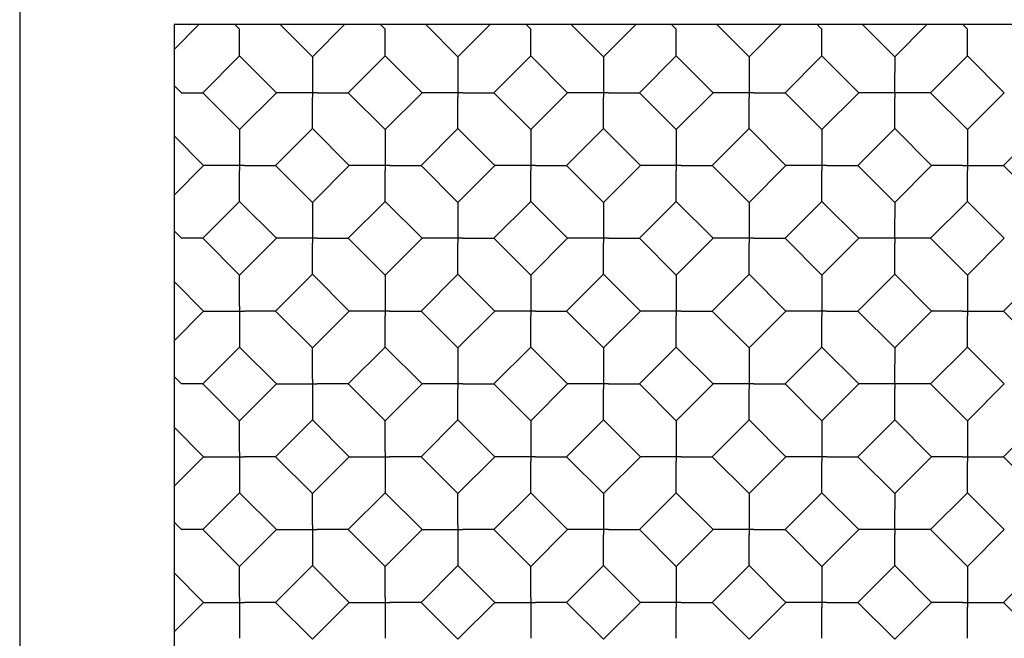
# Model space of a CAD drawing. Header units: inches. Extents: x 0 to 11.6, y 0 to 8.9.
# Tile 4 of 7: x 2.8 to 5.2, y 4.3 to 5.8. Entities that reach past the tile are written whole.
import ezdxf

# ---------------------------------------------------------------- set-up
doc = ezdxf.new("R2010")
doc.units = ezdxf.units.IN
doc.header["$LTSCALE"] = 0.636842
doc.header["$MEASUREMENT"] = 0
doc.layers.get('0').update_dxf_attribs({"linetype": 'CONTINUOUS'})

msp = doc.modelspace()

# ---------------------------------------------------------------- linework, layer by layer
at = {"color": 7, "linetype": 'Continuous'}
for p, q in [((2.8174, 6.1157), (2.8174, 1.1457)), ((3.1924, 5.6803), (3.2528, 5.7407)), ((3.1924, 5.7407), (3.1924, 1.5207)), ((6.6924, 5.7407), (3.1924, 5.7407)), ((3.34, 5.7407), (3.3514, 5.7294)), ((3.4499, 5.7407), (3.5281, 5.6625)), ((3.5281, 5.6625), (3.6064, 5.7407)), ((3.6936, 5.7407), (3.7049, 5.7294)), ((3.8035, 5.7407), (3.8817, 5.6625)), ((3.8817, 5.6625), (3.9599, 5.7407)), ((4.0472, 5.7407), (4.0585, 5.7294)), ((4.157, 5.7407), (4.2353, 5.6625)), ((4.2353, 5.6625), (4.3135, 5.7407)), ((4.4007, 5.7407), (4.412, 5.7294)), ((4.5106, 5.7407), (4.5888, 5.6625)), ((4.5888, 5.6625), (4.667, 5.7407)), ((4.7543, 5.7407), (4.7656, 5.7294)), ((4.8642, 5.7407), (4.9424, 5.6625)), ((4.9424, 5.6625), (5.0206, 5.7407)), ((5.1078, 5.7407), (5.1191, 5.7294)), ((3.3514, 5.7191), (3.3514, 5.7294)), ((3.7049, 5.7191), (3.7049, 5.7294)), ((4.0585, 5.7191), (4.0585, 5.7294)), ((4.4121, 5.7191), (4.412, 5.7294)), ((4.7656, 5.7191), (4.7656, 5.7294)), ((5.1192, 5.7191), (5.1191, 5.7294)), ((3.3514, 5.6648), (3.2618, 5.5753)), ((3.4409, 5.5753), (3.3514, 5.6648)), ((3.6154, 5.5753), (3.7049, 5.6648)), ((3.7945, 5.5753), (3.7049, 5.6648)), ((3.9689, 5.5753), (4.0585, 5.6648)), ((4.148, 5.5753), (4.0585, 5.6648)), ((4.3225, 5.5753), (4.412, 5.6648)), ((4.5016, 5.5753), (4.412, 5.6648)), ((4.6761, 5.5753), (4.7656, 5.6648)), ((4.8551, 5.5753), (4.7656, 5.6648)), ((5.0296, 5.5753), (5.1191, 5.6648)), ((5.2087, 5.5753), (5.1191, 5.6648)), ((3.1924, 5.593), (3.2101, 5.5753)), ((3.2101, 5.5753), (3.26, 5.5753)), ((3.26, 5.5753), (3.2618, 5.5753)), ((3.2618, 5.5753), (3.3514, 5.4857)), ((3.3514, 5.4857), (3.4409, 5.5753)), ((3.443, 5.5753), (3.4409, 5.5753)), ((3.5164, 5.5753), (3.443, 5.5753)), ((3.5399, 5.5752), (3.5164, 5.5753)), ((3.5281, 5.587), (3.5282, 5.5635)), ((3.5399, 5.5752), (3.6133, 5.5753)), ((3.6133, 5.5753), (3.6154, 5.5753)), ((3.6154, 5.5753), (3.7049, 5.4857)), ((3.7049, 5.4857), (3.7945, 5.5753)), ((3.7966, 5.5753), (3.7945, 5.5753)), ((3.87, 5.5753), (3.7966, 5.5753)), ((3.8935, 5.5752), (3.87, 5.5753)), ((3.8935, 5.5752), (3.9668, 5.5753)), ((3.9668, 5.5753), (3.9689, 5.5753)), ((3.9689, 5.5753), (4.0585, 5.4857)), ((4.0585, 5.4857), (4.148, 5.5753)), ((4.1501, 5.5753), (4.148, 5.5753)), ((4.2235, 5.5753), (4.1501, 5.5753)), ((4.247, 5.5752), (4.2235, 5.5753)), ((4.2352, 5.587), (4.2353, 5.5635)), ((4.247, 5.5752), (4.3204, 5.5753)), ((4.3204, 5.5753), (4.3225, 5.5753)), ((4.3225, 5.5753), (4.412, 5.4857)), ((4.412, 5.4857), (4.5016, 5.5753)), ((4.5037, 5.5753), (4.5016, 5.5753)), ((4.5771, 5.5753), (4.5037, 5.5753)), ((4.6006, 5.5752), (4.5771, 5.5753)), ((4.5888, 5.587), (4.5889, 5.5635)), ((4.6006, 5.5752), (4.6739, 5.5753)), ((4.6739, 5.5753), (4.6761, 5.5753)), ((4.6761, 5.5753), (4.7656, 5.4857)), ((4.7656, 5.4857), (4.8551, 5.5753)), ((4.8572, 5.5753), (4.8551, 5.5753)), ((4.9306, 5.5753), (4.8572, 5.5753)), ((5.0296, 5.5753), (4.9306, 5.5753)), ((4.9423, 5.587), (4.9424, 5.5635)), ((5.0296, 5.5753), (5.1191, 5.4857)), ((5.1191, 5.4857), (5.2087, 5.5753)), ((3.8817, 5.5239), (3.8817, 5.5635)), ((3.4386, 5.3985), (3.5281, 5.488)), ((3.5281, 5.488), (3.6177, 5.3985)), ((3.7922, 5.3985), (3.8817, 5.488)), ((3.8817, 5.488), (3.9712, 5.3985)), ((4.1457, 5.3985), (4.2353, 5.488)), ((4.2353, 5.488), (4.3248, 5.3985)), ((4.4993, 5.3985), (4.5888, 5.488)), ((4.5888, 5.488), (4.6783, 5.3985)), ((4.8528, 5.3985), (4.9424, 5.488)), ((4.9424, 5.488), (5.0319, 5.3985)), ((5.2064, 5.3985), (5.2959, 5.488)), ((3.2641, 5.3985), (3.1924, 5.4702)), ((3.3513, 5.4102), (3.3514, 5.3867)), ((3.7049, 5.4102), (3.705, 5.3867)), ((4.0584, 5.4102), (4.0585, 5.3867)), ((4.412, 5.4102), (4.4121, 5.3867)), ((4.7655, 5.4102), (4.7656, 5.3867)), ((5.1191, 5.4102), (5.1192, 5.3867)), ((3.1924, 5.3267), (3.2641, 5.3985)), ((3.2663, 5.3985), (3.2641, 5.3985)), ((3.3396, 5.3985), (3.2663, 5.3985)), ((3.3631, 5.3984), (3.3396, 5.3985)), ((3.3631, 5.3984), (3.4365, 5.3985)), ((3.4365, 5.3985), (3.4386, 5.3985)), ((3.4386, 5.3985), (3.5281, 5.309)), ((3.5281, 5.309), (3.6177, 5.3985)), ((3.6198, 5.3985), (3.6177, 5.3985)), ((3.6932, 5.3985), (3.6198, 5.3985)), ((3.7167, 5.3984), (3.6932, 5.3985)), ((3.7167, 5.3984), (3.79, 5.3985)), ((3.79, 5.3985), (3.7922, 5.3985)), ((3.7922, 5.3985), (3.8817, 5.309)), ((3.8817, 5.309), (3.9712, 5.3985)), ((3.9734, 5.3985), (3.9712, 5.3985)), ((4.0467, 5.3985), (3.9734, 5.3985)), ((4.0702, 5.3984), (4.0467, 5.3985)), ((4.0702, 5.3984), (4.1436, 5.3985)), ((4.1436, 5.3985), (4.1457, 5.3985)), ((4.1457, 5.3985), (4.2353, 5.309)), ((4.2353, 5.309), (4.3248, 5.3985)), ((4.3269, 5.3985), (4.3248, 5.3985)), ((4.4003, 5.3985), (4.3269, 5.3985)), ((4.4238, 5.3984), (4.4003, 5.3985)), ((4.4238, 5.3984), (4.4972, 5.3985)), ((4.4972, 5.3985), (4.4993, 5.3985)), ((4.4993, 5.3985), (4.5888, 5.309)), ((4.5888, 5.309), (4.6783, 5.3985)), ((4.6805, 5.3985), (4.6783, 5.3985)), ((4.7538, 5.3985), (4.6805, 5.3985)), ((4.7774, 5.3984), (4.7538, 5.3985)), ((4.7774, 5.3984), (4.8507, 5.3985)), ((4.8507, 5.3985), (4.8528, 5.3985)), ((4.8528, 5.3985), (4.9424, 5.309)), ((4.9424, 5.309), (5.0319, 5.3985)), ((5.034, 5.3985), (5.0319, 5.3985)), ((5.1074, 5.3985), (5.034, 5.3985)), ((5.1074, 5.3985), (5.2064, 5.3985)), ((5.2064, 5.3985), (5.2959, 5.309)), ((3.3514, 5.3112), (3.2618, 5.2217)), ((3.4409, 5.2217), (3.3514, 5.3112)), ((3.6154, 5.2217), (3.7049, 5.3112)), ((3.7049, 5.3112), (3.7945, 5.2217)), ((3.9689, 5.2217), (4.0585, 5.3112)), ((4.0585, 5.3112), (4.148, 5.2217)), ((4.3225, 5.2217), (4.412, 5.3112)), ((4.412, 5.3112), (4.5016, 5.2217)), ((4.6761, 5.2217), (4.7656, 5.3112)), ((4.7656, 5.3112), (4.8551, 5.2217)), ((5.0296, 5.2217), (5.1191, 5.3112)), ((5.1191, 5.3112), (5.2087, 5.2217)), ((3.1924, 5.2395), (3.2101, 5.2217)), ((3.3514, 5.1322), (3.2618, 5.2217)), ((3.3514, 5.1322), (3.4409, 5.2217)), ((3.443, 5.2217), (3.4409, 5.2217)), ((3.5164, 5.2218), (3.443, 5.2217)), ((3.5399, 5.2217), (3.5164, 5.2218)), ((3.5281, 5.2335), (3.5282, 5.2099)), ((3.5399, 5.2217), (3.6133, 5.2217)), ((3.6133, 5.2217), (3.6154, 5.2217)), ((3.6154, 5.2217), (3.7049, 5.1322)), ((3.7049, 5.1322), (3.7945, 5.2217)), ((3.7966, 5.2217), (3.7945, 5.2217)), ((3.87, 5.2218), (3.7966, 5.2217)), ((3.8935, 5.2217), (3.87, 5.2218)), ((3.8935, 5.2217), (3.9668, 5.2217)), ((3.9668, 5.2217), (3.9689, 5.2217)), ((3.9689, 5.2217), (4.0585, 5.1322)), ((4.0585, 5.1322), (4.148, 5.2217)), ((4.1501, 5.2217), (4.148, 5.2217)), ((4.2235, 5.2218), (4.1501, 5.2217)), ((4.247, 5.2217), (4.2235, 5.2218)), ((4.2352, 5.2335), (4.2353, 5.2099)), ((4.247, 5.2217), (4.3204, 5.2217)), ((4.3204, 5.2217), (4.3225, 5.2217)), ((4.3225, 5.2217), (4.412, 5.1322)), ((4.412, 5.1322), (4.5016, 5.2217)), ((4.5037, 5.2217), (4.5016, 5.2217)), ((4.5771, 5.2218), (4.5037, 5.2217)), ((4.6006, 5.2217), (4.5771, 5.2218)), ((4.5888, 5.2335), (4.5889, 5.2099)), ((4.6006, 5.2217), (4.6739, 5.2217)), ((4.6739, 5.2217), (4.6761, 5.2217)), ((4.6761, 5.2217), (4.7656, 5.1322)), ((4.7656, 5.1322), (4.8551, 5.2217)), ((4.8572, 5.2217), (4.8551, 5.2217)), ((4.9306, 5.2218), (4.8572, 5.2217)), ((5.0296, 5.2217), (4.9306, 5.2218)), ((4.9423, 5.2335), (4.9424, 5.2099)), ((5.0296, 5.2217), (5.1191, 5.1322)), ((5.1191, 5.1322), (5.2087, 5.2217)), ((3.8817, 5.1703), (3.8817, 5.2099)), ((3.3514, 5.1301), (3.3514, 5.1322)), ((3.3514, 5.0567), (3.3514, 5.1301)), ((3.4386, 5.0449), (3.5281, 5.1345)), ((3.5281, 5.1345), (3.6177, 5.0449)), ((3.7922, 5.0449), (3.8817, 5.1345)), ((3.8817, 5.1345), (3.9712, 5.0449)), ((4.1457, 5.0449), (4.2353, 5.1345)), ((4.2353, 5.1345), (4.3248, 5.0449)), ((4.4993, 5.0449), (4.5888, 5.1345)), ((4.5888, 5.1345), (4.6783, 5.0449)), ((4.8528, 5.0449), (4.9424, 5.1345)), ((4.9424, 5.1345), (5.0319, 5.0449)), ((5.2064, 5.0449), (5.2959, 5.1345)), ((3.2641, 5.0449), (3.1924, 5.1167)), ((3.3514, 5.0567), (3.3513, 5.0332)), ((3.7049, 5.0567), (3.705, 5.0332)), ((4.0584, 5.0567), (4.0585, 5.0332)), ((4.412, 5.0567), (4.4121, 5.0332)), ((4.7655, 5.0567), (4.7656, 5.0332)), ((5.1191, 5.0567), (5.1192, 5.0332)), ((3.1924, 4.9732), (3.2641, 5.0449)), ((3.3396, 5.0449), (3.3631, 5.045)), ((3.3513, 5.0332), (3.3514, 4.9598)), ((3.5281, 4.9554), (3.4386, 5.0449)), ((3.5281, 4.9554), (3.6177, 5.0449)), ((3.6198, 5.0449), (3.6177, 5.0449)), ((3.6932, 5.045), (3.6198, 5.0449)), ((3.7167, 5.0449), (3.6932, 5.045)), ((3.7167, 5.0449), (3.79, 5.0449)), ((3.79, 5.0449), (3.7922, 5.0449)), ((3.7922, 5.0449), (3.8817, 4.9554)), ((3.8817, 4.9554), (3.9712, 5.0449)), ((3.9734, 5.0449), (3.9712, 5.0449)), ((4.0467, 5.045), (3.9734, 5.0449)), ((4.0702, 5.0449), (4.0467, 5.045)), ((4.0702, 5.0449), (4.1436, 5.0449)), ((4.1436, 5.0449), (4.1457, 5.0449)), ((4.1457, 5.0449), (4.2353, 4.9554)), ((4.2353, 4.9554), (4.3248, 5.0449)), ((4.3269, 5.0449), (4.3248, 5.0449)), ((4.4003, 5.045), (4.3269, 5.0449)), ((4.4238, 5.0449), (4.4003, 5.045)), ((4.4238, 5.0449), (4.4972, 5.0449)), ((4.4972, 5.0449), (4.4993, 5.0449)), ((4.4993, 5.0449), (4.5888, 4.9554)), ((4.5888, 4.9554), (4.6783, 5.0449)), ((4.6805, 5.0449), (4.6783, 5.0449)), ((4.7538, 5.045), (4.6805, 5.0449)), ((4.7774, 5.0449), (4.7538, 5.045)), ((4.7774, 5.0449), (4.8507, 5.0449)), ((4.8507, 5.0449), (4.8528, 5.0449)), ((4.8528, 5.0449), (4.9424, 4.9554)), ((4.9424, 4.9554), (5.0319, 5.0449)), ((5.034, 5.0449), (5.0319, 5.0449)), ((5.1074, 5.045), (5.034, 5.0449)), ((5.1074, 5.045), (5.2064, 5.0449)), ((5.2064, 5.0449), (5.2959, 4.9554)), ((3.3514, 4.9577), (3.2618, 4.8682)), ((3.3514, 4.9598), (3.3514, 4.9577)), ((3.4409, 4.8682), (3.3514, 4.9577)), ((3.5281, 4.9533), (3.5281, 4.9554)), ((3.5282, 4.8799), (3.5281, 4.9533)), ((3.6154, 4.8682), (3.7049, 4.9577)), ((3.7049, 4.9577), (3.7945, 4.8682)), ((3.9689, 4.8682), (4.0585, 4.9577)), ((4.0585, 4.9577), (4.148, 4.8682)), ((4.3225, 4.8682), (4.412, 4.9577)), ((4.412, 4.9577), (4.5016, 4.8682)), ((4.6761, 4.8682), (4.7656, 4.9577)), ((4.7656, 4.9577), (4.8551, 4.8682)), ((5.0296, 4.8682), (5.1191, 4.9577)), ((5.1191, 4.9577), (5.2087, 4.8682)), ((3.1924, 4.8859), (3.2101, 4.8682)), ((3.5282, 4.8799), (3.5281, 4.8564)), ((4.2352, 4.8799), (4.2353, 4.8564)), ((4.5888, 4.8799), (4.5889, 4.8564)), ((4.9423, 4.8799), (4.9424, 4.8564)), ((3.3514, 4.7786), (3.2618, 4.8682)), ((3.3514, 4.7786), (3.4409, 4.8682)), ((3.5164, 4.8681), (3.5399, 4.8682)), ((3.5281, 4.8564), (3.5282, 4.783)), ((3.7049, 4.7786), (3.6154, 4.8682)), ((3.7049, 4.7786), (3.7945, 4.8682)), ((3.7966, 4.8681), (3.7945, 4.8682)), ((3.87, 4.8682), (3.7966, 4.8681)), ((3.8935, 4.8681), (3.87, 4.8682)), ((3.8817, 4.8168), (3.8817, 4.8564)), ((3.8935, 4.8681), (3.9668, 4.8682)), ((3.9668, 4.8682), (3.9689, 4.8682)), ((3.9689, 4.8682), (4.0585, 4.7786)), ((4.0585, 4.7786), (4.148, 4.8682)), ((4.1501, 4.8681), (4.148, 4.8682)), ((4.2235, 4.8682), (4.1501, 4.8681)), ((4.247, 4.8681), (4.2235, 4.8682)), ((4.247, 4.8681), (4.3204, 4.8682)), ((4.3204, 4.8682), (4.3225, 4.8682)), ((4.3225, 4.8682), (4.412, 4.7786)), ((4.412, 4.7786), (4.5016, 4.8682)), ((4.5037, 4.8681), (4.5016, 4.8682)), ((4.5771, 4.8682), (4.5037, 4.8681)), ((4.6006, 4.8681), (4.5771, 4.8682)), ((4.6006, 4.8681), (4.6739, 4.8682)), ((4.6739, 4.8682), (4.6761, 4.8682)), ((4.6761, 4.8682), (4.7656, 4.7786)), ((4.7656, 4.7786), (4.8551, 4.8682)), ((4.8572, 4.8681), (4.8551, 4.8682)), ((4.9306, 4.8682), (4.8572, 4.8681)), ((5.0296, 4.8682), (4.9306, 4.8682)), ((5.0296, 4.8682), (5.1191, 4.7786)), ((5.1191, 4.7786), (5.2087, 4.8682)), ((3.5282, 4.783), (3.5282, 4.7809)), ((3.2641, 4.6914), (3.1924, 4.7631)), ((3.3514, 4.7765), (3.3514, 4.7786)), ((3.3514, 4.7032), (3.3514, 4.7765)), ((3.4386, 4.6914), (3.5281, 4.7809)), ((3.6177, 4.6914), (3.5281, 4.7809)), ((3.7049, 4.7765), (3.7049, 4.7786)), ((3.705, 4.7032), (3.7049, 4.7765)), ((3.7922, 4.6914), (3.8817, 4.7809)), ((3.8817, 4.7809), (3.9712, 4.6914)), ((4.1457, 4.6914), (4.2353, 4.7809)), ((4.2353, 4.7809), (4.3248, 4.6914)), ((4.4993, 4.6914), (4.5888, 4.7809)), ((4.5888, 4.7809), (4.6783, 4.6914)), ((4.8528, 4.6914), (4.9424, 4.7809)), ((4.9424, 4.7809), (5.0319, 4.6914)), ((5.2064, 4.6914), (5.2959, 4.7809)), ((3.1924, 4.6196), (3.2641, 4.6914)), ((3.3396, 4.6913), (3.3631, 4.6914)), ((3.3514, 4.7032), (3.3513, 4.6796)), ((3.5281, 4.6019), (3.4386, 4.6914)), ((3.5281, 4.6019), (3.6177, 4.6914)), ((3.6932, 4.6913), (3.7167, 4.6914)), ((3.705, 4.7032), (3.7049, 4.6796)), ((3.8817, 4.6019), (3.7922, 4.6914)), ((3.8817, 4.6019), (3.9712, 4.6914)), ((3.9734, 4.6914), (3.9712, 4.6914)), ((4.0467, 4.6914), (3.9734, 4.6914)), ((4.0702, 4.6913), (4.0467, 4.6914)), ((4.0584, 4.7031), (4.0585, 4.6796)), ((4.0702, 4.6913), (4.1436, 4.6914)), ((4.1436, 4.6914), (4.1457, 4.6914)), ((4.1457, 4.6914), (4.2353, 4.6019)), ((4.2353, 4.6019), (4.3248, 4.6914)), ((4.3269, 4.6914), (4.3248, 4.6914)), ((4.4003, 4.6914), (4.3269, 4.6914)), ((4.4238, 4.6913), (4.4003, 4.6914)), ((4.412, 4.7031), (4.4121, 4.6796)), ((4.4238, 4.6913), (4.4972, 4.6914)), ((4.4972, 4.6914), (4.4993, 4.6914)), ((4.4993, 4.6914), (4.5888, 4.6019)), ((4.5888, 4.6019), (4.6783, 4.6914)), ((4.6805, 4.6914), (4.6783, 4.6914)), ((4.7538, 4.6914), (4.6805, 4.6914)), ((4.7774, 4.6913), (4.7538, 4.6914)), ((4.7655, 4.7031), (4.7656, 4.6796)), ((4.7774, 4.6913), (4.8507, 4.6914)), ((4.8507, 4.6914), (4.8528, 4.6914)), ((4.8528, 4.6914), (4.9424, 4.6019)), ((4.9424, 4.6019), (5.0319, 4.6914)), ((5.034, 4.6914), (5.0319, 4.6914)), ((5.1074, 4.6914), (5.034, 4.6914)), ((5.1074, 4.6914), (5.2064, 4.6914)), ((5.1191, 4.7031), (5.1192, 4.6796)), ((5.2064, 4.6914), (5.2959, 4.6019)), ((3.3513, 4.6796), (3.3514, 4.6063)), ((3.7049, 4.6796), (3.7049, 4.6063)), ((3.3514, 4.6041), (3.2618, 4.5146)), ((3.3514, 4.6063), (3.3514, 4.6041)), ((3.4409, 4.5146), (3.3514, 4.6041)), ((3.5281, 4.5997), (3.5281, 4.6018)), ((3.5282, 4.5264), (3.5281, 4.5997)), ((3.6154, 4.5146), (3.7049, 4.6041)), ((3.7049, 4.6063), (3.7049, 4.6041)), ((3.7945, 4.5146), (3.7049, 4.6041)), ((3.8817, 4.5997), (3.8817, 4.6018)), ((3.9689, 4.5146), (4.0585, 4.6041)), ((4.0585, 4.6041), (4.148, 4.5146)), ((4.3225, 4.5146), (4.412, 4.6041)), ((4.412, 4.6041), (4.5016, 4.5146)), ((4.6761, 4.5146), (4.7656, 4.6041)), ((4.7656, 4.6041), (4.8551, 4.5146)), ((5.0296, 4.5146), (5.1191, 4.6041)), ((5.1191, 4.6041), (5.2087, 4.5146)), ((3.8817, 4.5264), (3.8817, 4.581)), ((3.1924, 4.5324), (3.2101, 4.5146)), ((3.5282, 4.5264), (3.5281, 4.5029)), ((3.8817, 4.5264), (3.8817, 4.5029)), ((4.2352, 4.5264), (4.2353, 4.5028)), ((4.5888, 4.5264), (4.5889, 4.5028)), ((4.9423, 4.5264), (4.9424, 4.5028)), ((3.3514, 4.4251), (3.2618, 4.5146)), ((3.3514, 4.4251), (3.4409, 4.5146)), ((3.5164, 4.5146), (3.5399, 4.5146)), ((3.5281, 4.5029), (3.5282, 4.4295)), ((3.7049, 4.4251), (3.6154, 4.5146)), ((3.7049, 4.4251), (3.7945, 4.5146)), ((3.87, 4.5146), (3.8935, 4.5146)), ((3.8817, 4.5029), (3.8817, 4.4483)), ((4.0585, 4.4251), (3.9689, 4.5146)), ((4.0585, 4.4251), (4.148, 4.5146)), ((4.1501, 4.5146), (4.148, 4.5146)), ((4.2235, 4.5146), (4.1501, 4.5146)), ((4.247, 4.5146), (4.2235, 4.5146)), ((4.247, 4.5146), (4.3204, 4.5146)), ((4.3204, 4.5146), (4.3225, 4.5146)), ((4.3225, 4.5146), (4.412, 4.4251)), ((4.412, 4.4251), (4.5016, 4.5146)), ((4.5037, 4.5146), (4.5016, 4.5146)), ((4.5771, 4.5146), (4.5037, 4.5146)), ((4.6006, 4.5146), (4.5771, 4.5146)), ((4.6006, 4.5146), (4.6739, 4.5146)), ((4.6739, 4.5146), (4.6761, 4.5146)), ((4.6761, 4.5146), (4.7656, 4.4251)), ((4.7656, 4.4251), (4.8551, 4.5146)), ((4.8572, 4.5146), (4.8551, 4.5146)), ((4.9306, 4.5146), (4.8572, 4.5146)), ((5.0296, 4.5146), (4.9306, 4.5146)), ((5.0296, 4.5146), (5.1191, 4.4251)), ((5.1191, 4.4251), (5.2087, 4.5146)), ((3.3514, 4.4229), (3.3514, 4.4251)), ((3.4386, 4.3378), (3.5281, 4.4274)), ((3.6177, 4.3378), (3.5281, 4.4274)), ((3.5282, 4.4295), (3.5282, 4.4274)), ((3.7049, 4.4229), (3.7049, 4.4251)), ((3.7922, 4.3378), (3.8817, 4.4274)), ((3.8817, 4.4295), (3.8817, 4.4274)), ((3.9712, 4.3378), (3.8817, 4.4274)), ((4.0585, 4.4229), (4.0585, 4.4251)), ((4.1457, 4.3378), (4.2353, 4.4274)), ((4.2353, 4.4274), (4.3248, 4.3378)), ((4.4993, 4.3378), (4.5888, 4.4274)), ((4.5888, 4.4274), (4.6783, 4.3378)), ((4.8528, 4.3378), (4.9424, 4.4274)), ((4.9424, 4.4274), (5.0319, 4.3378)), ((5.2064, 4.3378), (5.2959, 4.4274)), ((3.2641, 4.3378), (3.1924, 4.4096)), ((3.3514, 4.3496), (3.3514, 4.4229)), ((3.705, 4.3496), (3.7049, 4.4229)), ((4.0585, 4.3496), (4.0585, 4.4229)), ((3.1924, 4.2661), (3.2641, 4.3378)), ((3.3396, 4.3378), (3.3631, 4.3379)), ((3.3514, 4.3496), (3.3513, 4.3261)), ((3.5281, 4.2483), (3.4386, 4.3378)), ((3.5281, 4.2483), (3.6177, 4.3378)), ((3.6932, 4.3378), (3.7167, 4.3379)), ((3.705, 4.3496), (3.7049, 4.3261)), ((3.8817, 4.2483), (3.7922, 4.3378)), ((3.8817, 4.2483), (3.9712, 4.3378)), ((4.0467, 4.3378), (4.0702, 4.3379)), ((4.0585, 4.3496), (4.0584, 4.3261)), ((4.2353, 4.2483), (4.1457, 4.3378)), ((4.2353, 4.2483), (4.3248, 4.3378)), ((4.3269, 4.3378), (4.3248, 4.3378)), ((4.4003, 4.3379), (4.3269, 4.3378)), ((4.4238, 4.3378), (4.4003, 4.3379)), ((4.412, 4.3496), (4.4121, 4.3261)), ((4.4238, 4.3378), (4.4972, 4.3378)), ((4.4972, 4.3378), (4.4993, 4.3378)), ((4.4993, 4.3378), (4.5888, 4.2483)), ((4.5888, 4.2483), (4.6783, 4.3378)), ((4.6805, 4.3378), (4.6783, 4.3378)), ((4.7538, 4.3379), (4.6805, 4.3378)), ((4.7774, 4.3378), (4.7538, 4.3379)), ((4.7655, 4.3496), (4.7656, 4.3261)), ((4.7774, 4.3378), (4.8507, 4.3378)), ((4.8507, 4.3378), (4.8528, 4.3378)), ((4.8528, 4.3378), (4.9424, 4.2483)), ((4.9424, 4.2483), (5.0319, 4.3378)), ((5.034, 4.3378), (5.0319, 4.3378)), ((5.1074, 4.3379), (5.034, 4.3378)), ((5.1074, 4.3379), (5.2064, 4.3378)), ((5.1191, 4.3496), (5.1192, 4.3261)), ((5.2064, 4.3378), (5.2959, 4.2483)), ((3.3513, 4.3261), (3.3514, 4.2527)), ((3.7049, 4.3261), (3.7049, 4.2527)), ((4.0584, 4.3261), (4.0585, 4.2527)), ((3.3514, 4.2527), (3.3514, 4.2506)), ((3.7049, 4.2527), (3.7049, 4.2506)), ((4.0585, 4.2527), (4.0585, 4.2506))]:
    msp.add_line(p, q, dxfattribs=at)
for points in [[(3.3514, 5.6648), (3.3514, 5.6669), (3.3514, 5.7191)], [(3.7049, 5.6648), (3.7049, 5.6669), (3.7049, 5.7191)], [(4.0585, 5.6648), (4.0585, 5.6669), (4.0585, 5.7191)], [(4.412, 5.6648), (4.412, 5.6669), (4.4121, 5.7191)], [(4.7656, 5.6648), (4.7656, 5.6669), (4.7656, 5.7191)], [(5.1191, 5.6648), (5.1191, 5.6669), (5.1192, 5.7191)], [(3.5282, 5.6625), (3.5282, 5.6604), (3.5281, 5.587)], [(3.8817, 5.6625), (3.8817, 5.6604), (3.8817, 5.6478)], [(3.8817, 5.6478), (3.8817, 5.6416), (3.8817, 5.6345), (3.8817, 5.6266)], [(4.2353, 5.6625), (4.2353, 5.6604), (4.2352, 5.587)], [(4.5888, 5.6625), (4.5888, 5.6604), (4.5888, 5.587)], [(4.9424, 5.6625), (4.9424, 5.6604), (4.9423, 5.587)], [(3.8817, 5.6266), (3.8817, 5.587), (3.8817, 5.5635)], [(3.5281, 5.488), (3.5281, 5.4901), (3.5282, 5.5635)], [(4.2352, 5.488), (4.2352, 5.4901), (4.2353, 5.5635)], [(4.5888, 5.488), (4.5888, 5.4901), (4.5889, 5.5635)], [(4.9424, 5.488), (4.9424, 5.4901), (4.9424, 5.5635)], [(3.8817, 5.488), (3.8817, 5.4901), (3.8817, 5.4933), (3.8817, 5.4975), (3.8817, 5.5027), (3.8817, 5.5088), (3.8817, 5.5159), (3.8817, 5.5239)], [(3.3514, 5.4857), (3.3514, 5.4836), (3.3513, 5.4102)], [(3.7049, 5.4857), (3.7049, 5.4836), (3.7049, 5.4102)], [(4.0585, 5.4857), (4.0585, 5.4836), (4.0584, 5.4102)], [(4.412, 5.4857), (4.412, 5.4836), (4.412, 5.4102)], [(4.7656, 5.4857), (4.7656, 5.4836), (4.7655, 5.4102)], [(5.1191, 5.4857), (5.1191, 5.4836), (5.1191, 5.4102)], [(3.3514, 5.3112), (3.3514, 5.3134), (3.3514, 5.3867)], [(3.7049, 5.3112), (3.7049, 5.3134), (3.705, 5.3867)], [(4.0585, 5.3112), (4.0585, 5.3134), (4.0585, 5.3867)], [(4.412, 5.3112), (4.412, 5.3134), (4.4121, 5.3867)], [(4.7656, 5.3112), (4.7656, 5.3134), (4.7656, 5.3867)], [(5.1191, 5.3112), (5.1191, 5.3134), (5.1192, 5.3867)], [(3.5282, 5.309), (3.5282, 5.3068), (3.5281, 5.2335)], [(3.8817, 5.309), (3.8817, 5.3068), (3.8817, 5.2942)], [(4.2353, 5.309), (4.2353, 5.3068), (4.2352, 5.2335)], [(4.5888, 5.309), (4.5888, 5.3068), (4.5888, 5.2335)], [(4.9424, 5.309), (4.9424, 5.3068), (4.9423, 5.2335)], [(3.8817, 5.2942), (3.8817, 5.2881), (3.8817, 5.281), (3.8817, 5.273)], [(3.8817, 5.273), (3.8817, 5.2335), (3.8817, 5.2099)], [(3.2618, 5.2217), (3.2601, 5.2217), (3.2101, 5.2217)], [(3.5281, 5.1345), (3.5281, 5.1366), (3.5282, 5.2099)], [(4.2352, 5.1345), (4.2352, 5.1366), (4.2353, 5.2099)], [(4.5888, 5.1345), (4.5888, 5.1366), (4.5889, 5.2099)], [(4.9424, 5.1345), (4.9424, 5.1366), (4.9424, 5.2099)], [(3.8817, 5.1345), (3.8817, 5.1366), (3.8817, 5.1397), (3.8817, 5.1439), (3.8817, 5.1491), (3.8817, 5.1553), (3.8817, 5.1624), (3.8817, 5.1703)], [(3.7049, 5.1322), (3.7049, 5.1301), (3.7049, 5.0567)], [(4.0585, 5.1322), (4.0585, 5.1301), (4.0584, 5.0567)], [(4.412, 5.1322), (4.412, 5.1301), (4.412, 5.0567)], [(4.7656, 5.1322), (4.7656, 5.1301), (4.7655, 5.0567)], [(5.1191, 5.1322), (5.1191, 5.1301), (5.1191, 5.0567)], [(3.2641, 5.0449), (3.2663, 5.0449), (3.3396, 5.0449)], [(3.4386, 5.0449), (3.4365, 5.0449), (3.3631, 5.045)], [(3.7049, 4.9577), (3.7049, 4.9598), (3.705, 5.0332)], [(4.0585, 4.9577), (4.0585, 4.9598), (4.0585, 5.0332)], [(4.412, 4.9577), (4.412, 4.9598), (4.4121, 5.0332)], [(4.7656, 4.9577), (4.7656, 4.9598), (4.7656, 5.0332)], [(5.1191, 4.9577), (5.1191, 4.9598), (5.1192, 5.0332)], [(3.8817, 4.9554), (3.8817, 4.9533), (3.8817, 4.9501), (3.8817, 4.9459), (3.8817, 4.9407), (3.8817, 4.9345), (3.8817, 4.9274), (3.8817, 4.9195)], [(4.2353, 4.9554), (4.2353, 4.9533), (4.2352, 4.8799)], [(4.5888, 4.9554), (4.5888, 4.9533), (4.5888, 4.8799)], [(4.9424, 4.9554), (4.9424, 4.9533), (4.9423, 4.8799)], [(3.8817, 4.9195), (3.8817, 4.8799), (3.8817, 4.8564)], [(3.2618, 4.8682), (3.2601, 4.8682), (3.2101, 4.8682)], [(3.4409, 4.8682), (3.443, 4.8682), (3.5164, 4.8681)], [(3.6154, 4.8682), (3.6133, 4.8681), (3.5399, 4.8682)], [(4.2352, 4.7809), (4.2352, 4.783), (4.2353, 4.8564)], [(4.5888, 4.7809), (4.5888, 4.783), (4.5889, 4.8564)], [(4.9424, 4.7809), (4.9424, 4.783), (4.9424, 4.8564)], [(3.8817, 4.7809), (3.8817, 4.783), (3.8817, 4.7862), (3.8817, 4.7904), (3.8817, 4.7956), (3.8817, 4.8017), (3.8817, 4.8088), (3.8817, 4.8168)], [(4.0585, 4.7786), (4.0585, 4.7765), (4.0584, 4.7031)], [(4.412, 4.7786), (4.412, 4.7765), (4.412, 4.7031)], [(4.7656, 4.7786), (4.7656, 4.7765), (4.7655, 4.7031)], [(5.1191, 4.7786), (5.1191, 4.7765), (5.1191, 4.7031)], [(3.2641, 4.6914), (3.2663, 4.6914), (3.3396, 4.6913)], [(3.4386, 4.6914), (3.4365, 4.6914), (3.3631, 4.6914)], [(3.6177, 4.6914), (3.6198, 4.6914), (3.6932, 4.6913)], [(3.7922, 4.6914), (3.7901, 4.6914), (3.7167, 4.6914)], [(4.0585, 4.6041), (4.0585, 4.6063), (4.0585, 4.6796)], [(4.412, 4.6041), (4.412, 4.6063), (4.4121, 4.6796)], [(4.7656, 4.6041), (4.7656, 4.6063), (4.7656, 4.6796)], [(5.1191, 4.6041), (5.1191, 4.6063), (5.1192, 4.6796)], [(3.8817, 4.581), (3.8817, 4.5872), (3.8817, 4.5997)], [(4.2353, 4.6018), (4.2353, 4.5997), (4.2352, 4.5264)], [(4.5888, 4.6018), (4.5888, 4.5997), (4.5888, 4.5264)], [(4.9424, 4.6018), (4.9424, 4.5997), (4.9423, 4.5264)], [(3.2618, 4.5146), (3.2601, 4.5146), (3.2101, 4.5146)], [(3.4409, 4.5146), (3.443, 4.5146), (3.5164, 4.5146)], [(3.6154, 4.5146), (3.6133, 4.5146), (3.5399, 4.5146)], [(3.7945, 4.5146), (3.7966, 4.5146), (3.87, 4.5146)], [(3.9689, 4.5146), (3.9668, 4.5146), (3.8935, 4.5146)], [(4.2352, 4.4274), (4.2352, 4.4295), (4.2353, 4.5028)], [(4.5888, 4.4274), (4.5888, 4.4295), (4.5889, 4.5028)], [(4.9424, 4.4274), (4.9424, 4.4295), (4.9424, 4.5028)], [(3.8817, 4.4483), (3.8817, 4.4421), (3.8817, 4.4295)], [(4.412, 4.4251), (4.412, 4.4229), (4.412, 4.3496)], [(4.7656, 4.4251), (4.7656, 4.4229), (4.7655, 4.3496)], [(5.1191, 4.4251), (5.1191, 4.4229), (5.1191, 4.3496)], [(3.2641, 4.3378), (3.2663, 4.3378), (3.3396, 4.3378)], [(3.4386, 4.3378), (3.4365, 4.3378), (3.3631, 4.3379)], [(3.6177, 4.3378), (3.6198, 4.3378), (3.6932, 4.3378)], [(3.7922, 4.3378), (3.7901, 4.3378), (3.7167, 4.3379)], [(3.9712, 4.3378), (3.9734, 4.3378), (4.0467, 4.3378)], [(4.1457, 4.3378), (4.1436, 4.3378), (4.0702, 4.3379)], [(4.412, 4.2506), (4.412, 4.2527), (4.4121, 4.3261)], [(4.7656, 4.2506), (4.7656, 4.2527), (4.7656, 4.3261)], [(5.1191, 4.2506), (5.1191, 4.2527), (5.1192, 4.3261)]]:
    msp.add_lwpolyline(points, dxfattribs=at)

doc.saveas('drawing.dxf')
